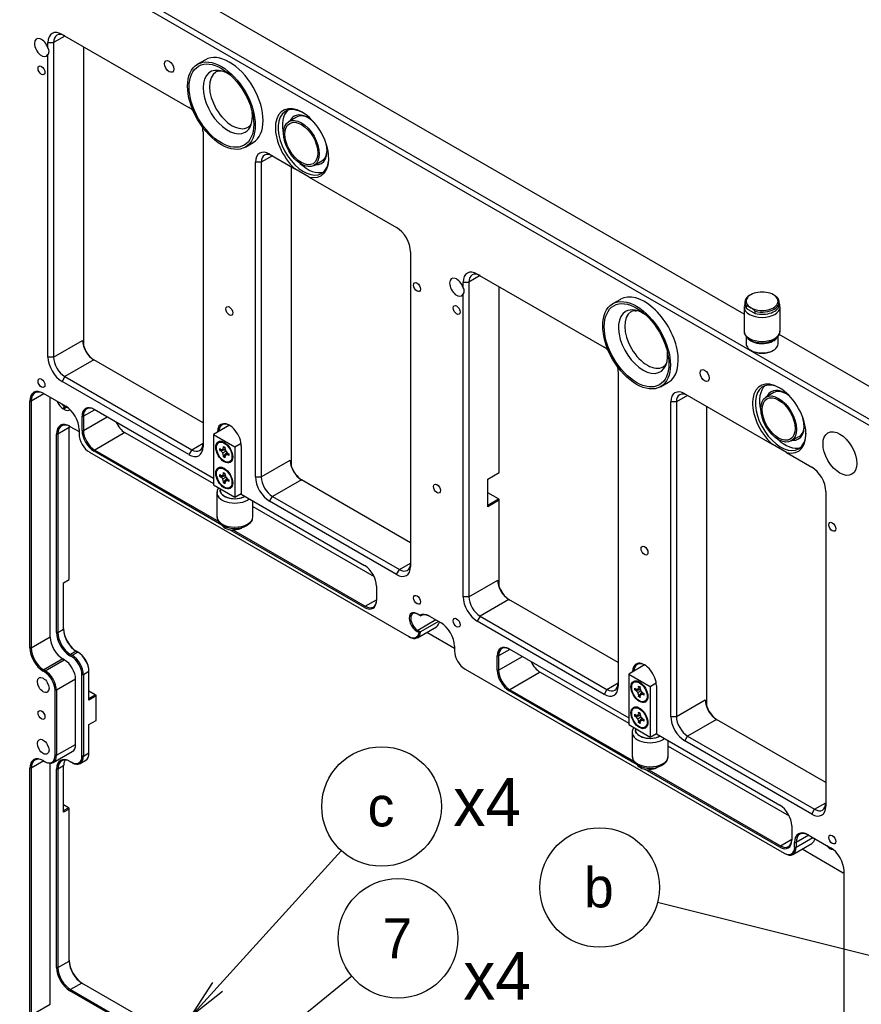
# Model space of a CAD drawing. Extents: x 0 to 826, y -21 to 621.
# Tile 14 of 18: x 497 to 603, y 317 to 441. Entities that reach past the tile are written whole.
import ezdxf
from ezdxf.enums import TextEntityAlignment as Align

# ---------------------------------------------------------------- set-up
doc = ezdxf.new("R2010")
doc.units = 0
for name, color, linetype in [('DEFAULT', 7, 'CONTINUOUS'), ('MKA-275630B', 7, 'CONTINUOUS'), ('MKE-247032A', 7, 'CONTINUOUS'), ('MKE-247033A', 7, 'CONTINUOUS'), ('MKE-247035A', 7, 'CONTINUOUS'), ('MPX-247034A', 7, 'CONTINUOUS'), ('YBB-020348_PART_', 7, 'CONTINUOUS'), ('YEE-020314-1', 7, 'CONTINUOUS'), ('YKG-SS3X12_STD', 7, 'CONTINUOUS'), ('YWR-LS3_STD', 7, 'CONTINUOUS')]:
    doc.layers.add(name, color=color, linetype=linetype)
doc.styles.add('SEACAD_ARIAL_TTF', font='txt')

# ---------------------------------------------------------------- blocks, each defined once
blk = doc.blocks.new('SEANNOT_GROUP17')
at = {"layer": 'DEFAULT', "color": 7, "linetype": 'CONTINUOUS'}
for points in [[(538.64, 320.82), (519.17, 304.92)], [(523.57, 307.44), (519.17, 304.92), (522.52, 308.73)]]:
    blk.add_lwpolyline(points, dxfattribs=at)
blk.add_circle((544.45, 325.56), 7.5, dxfattribs=at)
at = {"layer": 'DEFAULT', "color": 7, "linetype": 'CONTINUOUS', "style": 'SEACAD_ARIAL_TTF'}
blk.add_text('7', height=5, dxfattribs=at).set_placement((542.5, 328.06), align=Align.TOP_LEFT)
blk = doc.blocks.new('SEANNOT_GROUP18')
at = {"layer": 'DEFAULT', "color": 7, "linetype": 'CONTINUOUS'}
for points in [[(537.34, 336.55), (518.46, 315.75)], [(522.44, 318.89), (518.46, 315.75), (521.21, 320.01)]]:
    blk.add_lwpolyline(points, dxfattribs=at)
blk.add_circle((542.39, 342.1), 7.5, dxfattribs=at)
at = {"layer": 'DEFAULT', "color": 7, "linetype": 'CONTINUOUS', "style": 'SEACAD_ARIAL_TTF'}
blk.add_text('c', height=5, dxfattribs=at).set_placement((540.65, 344.6), align=Align.TOP_LEFT)
blk = doc.blocks.new('SEANNOT_GROUP20')
at = {"layer": 'DEFAULT', "color": 7, "linetype": 'CONTINUOUS'}
for points in [[(577.02, 330.11), (615.56, 320.43)], [(610.91, 322.45), (615.56, 320.43), (610.5, 320.84)]]:
    blk.add_lwpolyline(points, dxfattribs=at)
blk.add_circle((569.74, 331.94), 7.5, dxfattribs=at)
at = {"layer": 'DEFAULT', "color": 7, "linetype": 'CONTINUOUS', "style": 'SEACAD_ARIAL_TTF'}
blk.add_text('b', height=5, dxfattribs=at).set_placement((567.79, 334.44), align=Align.TOP_LEFT)
blk = doc.blocks.new('SE2')
at = {"layer": 'MKA-275630B', "color": 7, "linetype": 'CONTINUOUS'}
for p, q in [((409.11, 502.99), (690.26, 340.67)), ((689.9, 340.06), (408.76, 502.38)), ((587.88, 403.86), (514.13, 446.44)), ((502.66, 438.78), (501.25, 437.96)), ((502.31, 438.98), (518.22, 429.8)), ((500.54, 437.96), (501.25, 437.96)), ((500.54, 437.26), (500.54, 437.96)), ((501.25, 437.96), (501.25, 398.49)), ((505.05, 399.77), (505.05, 437.4)), ((500.54, 398.49), (500.54, 436.46)), ((519.99, 426.74), (519.99, 387.27)), ((528.35, 423.95), (531.52, 422.12)), ((526.58, 383.46), (526.58, 422.93)), ((527.29, 422.93), (526.58, 422.93)), ((528.71, 423.74), (527.29, 422.93)), ((527.29, 422.93), (527.29, 383.46)), ((531.09, 384.73), (531.09, 422.37)), ((533.32, 421.08), (531.52, 422.12)), ((533.32, 421.08), (544.26, 414.76)), ((546.03, 411.7), (546.03, 372.23)), ((552.63, 407.89), (553.33, 407.89)), ((552.63, 407.19), (552.63, 407.89)), ((554.75, 408.71), (553.33, 407.89)), ((553.33, 407.89), (553.33, 368.42)), ((554.4, 408.91), (570.31, 399.73)), ((557.14, 384.01), (557.14, 407.33)), ((552.63, 368.42), (552.63, 406.39)), ((501.25, 398.49), (504.87, 400.59)), ((504.87, 400.59), (504.96, 400.05)), ((693.79, 342.71), (592.26, 401.33)), ((501.25, 398.49), (500.54, 398.49)), ((506.29, 398.14), (502.66, 396.04)), ((519.99, 390.23), (506.29, 398.14)), ((572.07, 396.66), (572.07, 357.2)), ((502.66, 396.04), (502.31, 395.43)), ((518.22, 386.25), (502.31, 395.43)), ((502.66, 396.04), (518.57, 386.86)), ((498.26, 361.99), (498.26, 392.98)), ((498.44, 392.98), (498.26, 392.98)), ((500.03, 393.9), (498.44, 392.98)), ((498.44, 392.98), (498.44, 361.99)), ((499.94, 393.95), (502.77, 392.32)), ((500.82, 363.37), (500.82, 393.44)), ((580.79, 393.67), (579.38, 392.86)), ((580.44, 393.88), (591.38, 387.56)), ((502.45, 391.99), (502.62, 392.29)), ((502.59, 391.91), (502.45, 391.99)), ((502.59, 391.91), (502.77, 392.21)), ((502.71, 392.35), (502.62, 392.29)), ((502.62, 392.29), (502.77, 392.21)), ((502.85, 392.26), (502.77, 392.21)), ((506.4, 391.89), (504.99, 391.07)), ((506.32, 391.94), (521.31, 383.28)), ((578.67, 353.39), (578.67, 392.86)), ((579.38, 392.86), (578.67, 392.86)), ((579.38, 392.86), (579.38, 353.39)), ((583.18, 354.66), (583.18, 392.29)), ((504.81, 389.28), (504.81, 391.07)), ((504.81, 391.07), (504.99, 391.07)), ((504.99, 391.07), (504.99, 389.28)), ((504.99, 389.28), (507.96, 390.99)), ((503.21, 389.65), (501.79, 388.83)), ((503.21, 370.57), (503.21, 389.65)), ((503.3, 389.8), (504.45, 389.14)), ((504.45, 389.41), (504.45, 388.83)), ((504.81, 389.28), (504.99, 389.28)), ((501.62, 363.93), (501.62, 388.83)), ((501.79, 388.83), (501.62, 388.83)), ((501.79, 388.83), (501.79, 363.93)), ((510.2, 389.02), (506.4, 386.83)), ((510.2, 389.02), (521.31, 382.61)), ((521.78, 389.05), (521.78, 389.07)), ((521.82, 389.07), (521.78, 389.07)), ((506.32, 386.67), (506.4, 386.83)), ((506.4, 386.83), (521.96, 377.84)), ((518.57, 386.86), (518.22, 386.25)), ((518.57, 386.86), (519.99, 387.68)), ((524.79, 387.34), (524.79, 381.27)), ((593.19, 386.52), (591.38, 387.56)), ((505.77, 386.54), (545.79, 363.43)), ((522.36, 377.41), (506.32, 386.67)), ((527.29, 383.46), (530.92, 385.55)), ((530.92, 385.55), (531, 385.02)), ((593.19, 386.52), (596.35, 384.69)), ((526.58, 383.46), (527.29, 383.46)), ((532.33, 383.1), (528.71, 381.01)), ((546.03, 375.19), (532.33, 383.1)), ((555.72, 383.19), (557.14, 384.01)), ((555.72, 379.72), (555.72, 383.19)), ((524.79, 381.27), (540.26, 372.34)), ((528.35, 380.4), (528.71, 381.01)), ((528.71, 381.01), (544.62, 371.82)), ((557.05, 380.69), (555.72, 381.46)), ((555.72, 379.93), (557.05, 380.69)), ((557.14, 380.54), (555.72, 379.72)), ((557.14, 380.64), (557.05, 380.69)), ((557.14, 380.54), (557.05, 380.69)), ((557.14, 380.54), (557.14, 380.64)), ((557.14, 369.7), (557.14, 380.54)), ((598.12, 381.63), (598.12, 342.16)), ((526.24, 379.76), (541.45, 370.98)), ((544.26, 371.21), (528.35, 380.4)), ((540.26, 367.08), (523.36, 376.83)), ((523.83, 376.77), (540.35, 367.23)), ((544.62, 371.82), (546.03, 372.64)), ((544.26, 371.21), (544.62, 371.82)), ((502.5, 370.16), (503.21, 370.57)), ((502.5, 364.34), (502.5, 370.16)), ((541.76, 369.74), (541.76, 367.94)), ((553.33, 368.42), (556.96, 370.51)), ((556.96, 370.51), (557.05, 369.98)), ((553.33, 368.42), (552.63, 368.42)), ((540.35, 367.23), (540.26, 367.08)), ((540.35, 367.23), (541.76, 368.05)), ((558.37, 368.07), (554.75, 365.97)), ((572.07, 360.16), (558.37, 368.07)), ((546.84, 366.3), (547.17, 366.11)), ((547.17, 366.11), (547.3, 366.03)), ((548.4, 365.97), (549.86, 365.13)), ((554.75, 365.97), (554.4, 365.36)), ((554.75, 365.97), (570.66, 356.79)), ((546.88, 363.28), (549.27, 364.66)), ((549.19, 365.51), (546.93, 364.2)), ((549.55, 365.31), (547.29, 364)), ((570.31, 356.17), (554.4, 365.36)), ((498.44, 361.99), (500.82, 363.37)), ((501.79, 363.93), (501.62, 363.93)), ((501.79, 363.93), (502.5, 364.34)), ((545.88, 363.38), (545.79, 363.43)), ((546.93, 364.2), (546.84, 364.05)), ((547.09, 363.91), (546.84, 364.05)), ((546.93, 364.2), (547.29, 364)), ((547.29, 364), (547.09, 363.91)), ((548.06, 363.96), (551.54, 361.95)), ((551.54, 362.22), (551.54, 361.65)), ((498.44, 361.99), (498.26, 361.99)), ((503.38, 361.18), (503.3, 361.02)), ((503.47, 360.92), (503.3, 361.02)), ((504.09, 361.58), (503.38, 361.18)), ((503.38, 361.18), (503.56, 361.07)), ((503.56, 361.07), (503.47, 360.92)), ((503.56, 361.07), (504.27, 361.48)), ((504.27, 361.48), (504.09, 361.58)), ((504.27, 361.48), (504.36, 361.43)), ((556.9, 359.2), (556.9, 361)), ((556.9, 361), (557.08, 361)), ((558.49, 361.82), (557.08, 361)), ((557.08, 361), (557.08, 359.2)), ((557.08, 359.2), (560.05, 360.92)), ((558.4, 361.87), (573.39, 353.21)), ((502.41, 360.61), (500.03, 359.24)), ((500.2, 359.13), (502.59, 360.51)), ((502.59, 360.51), (502.41, 360.61)), ((500.03, 359.24), (499.94, 359.08)), ((500.11, 358.98), (499.94, 359.08)), ((500.03, 359.24), (500.2, 359.13)), ((500.2, 359.13), (500.11, 358.98)), ((504.8, 348.42), (504.8, 358.62)), ((504.98, 358.62), (504.8, 358.62)), ((505.68, 359.03), (504.98, 358.62)), ((504.98, 358.62), (504.98, 348.42)), ((505.68, 359.03), (505.68, 359.13)), ((505.68, 355.46), (505.68, 359.03)), ((552.86, 359.35), (592.89, 336.24)), ((556.9, 359.2), (557.08, 359.2)), ((562.29, 358.95), (558.49, 356.75)), ((562.29, 358.95), (573.39, 352.54)), ((573.87, 358.98), (573.87, 359)), ((573.9, 359), (573.87, 359)), ((504, 358.06), (501.62, 356.69)), ((504, 349.9), (504, 358.06)), ((570.66, 356.79), (572.07, 357.6)), ((576.87, 357.26), (576.87, 351.2)), ((501.44, 348.52), (501.44, 356.69)), ((501.62, 356.69), (501.44, 356.69)), ((501.62, 356.69), (501.62, 348.52)), ((506.48, 356.12), (505.68, 356.58)), ((505.68, 355.66), (506.48, 356.12)), ((506.57, 355.97), (505.68, 355.46)), ((506.48, 356.12), (506.57, 355.97)), ((506.48, 356.12), (506.57, 356.07)), ((506.57, 355.97), (506.57, 356.07)), ((506.57, 352.91), (506.57, 355.97)), ((558.4, 356.6), (558.49, 356.75)), ((574.45, 347.34), (558.4, 356.6)), ((558.49, 356.75), (574.05, 347.77)), ((570.66, 356.79), (570.31, 356.17)), ((579.38, 353.39), (583, 355.48)), ((583, 355.48), (583.09, 354.94)), ((578.67, 353.39), (579.38, 353.39)), ((505.68, 352.4), (506.57, 352.91)), ((505.68, 348.83), (505.68, 352.4)), ((584.42, 353.03), (580.79, 350.94)), ((598.12, 345.12), (584.42, 353.03)), ((576.87, 351.2), (592.34, 342.27)), ((580.44, 350.32), (580.79, 350.94)), ((580.79, 350.94), (596.7, 341.75)), ((501.62, 348.52), (504, 349.9)), ((578.33, 349.69), (593.53, 340.91)), ((596.35, 341.14), (580.44, 350.32)), ((501.2, 347.6), (503.59, 348.98)), ((501.62, 348.52), (501.44, 348.52)), ((504.98, 348.42), (504.8, 348.42)), ((504.98, 348.42), (505.68, 348.83)), ((500.03, 347.81), (498.44, 346.89)), ((499.94, 347.86), (500.11, 347.75)), ((500.2, 347.7), (500.11, 347.75)), ((500.82, 317.28), (500.82, 347.51)), ((502.5, 347.19), (501.79, 346.79)), ((502.5, 341.38), (502.5, 347.19)), ((503.3, 347.75), (503.47, 347.65)), ((503.56, 347.6), (503.47, 347.65)), ((504.56, 347.5), (505.27, 347.91)), ((498.26, 315.9), (498.26, 346.89)), ((498.44, 346.89), (498.26, 346.89)), ((498.44, 346.89), (498.44, 315.9)), ((501.62, 321.88), (501.62, 346.79)), ((501.79, 346.79), (501.62, 346.79)), ((501.79, 346.79), (501.79, 321.88)), ((592.34, 337.01), (575.45, 346.76)), ((575.91, 346.7), (592.43, 337.16)), ((503.12, 341.94), (502.5, 342.29)), ((596.7, 341.75), (598.12, 342.57)), ((502.5, 341.58), (503.12, 341.94)), ((503.21, 341.78), (502.5, 341.38)), ((503.21, 341.89), (503.12, 341.94)), ((503.21, 341.78), (503.21, 341.89)), ((503.21, 322.7), (503.21, 341.78)), ((596.35, 341.14), (596.7, 341.75)), ((593.84, 339.67), (593.84, 337.87)), ((595.89, 338.55), (598.72, 336.92)), ((592.43, 337.16), (593.84, 337.98)), ((593.98, 336.09), (596.36, 337.47)), ((594.21, 337.01), (594.21, 337.58)), ((594.21, 337.58), (594.39, 337.58)), ((595.98, 338.5), (594.39, 337.58)), ((594.39, 337.01), (596.48, 338.21)), ((594.39, 337.58), (594.39, 337.01)), ((592.43, 337.16), (592.34, 337.01)), ((592.89, 336.24), (592.98, 336.19)), ((594.21, 337.01), (594.39, 337.01)), ((595.15, 336.77), (600.31, 333.79)), ((600.4, 334.01), (600.4, 303.02)), ((501.79, 321.88), (503.21, 322.7)), ((501.79, 321.88), (501.62, 321.88)), ((503.38, 319.13), (503.3, 318.97)), ((600.31, 262.96), (503.3, 318.97)), ((504.8, 319.94), (503.38, 319.13)), ((503.38, 319.13), (600.4, 263.11)), ((600.4, 264.75), (504.8, 319.94)), ((498.44, 315.9), (500.82, 317.28))]:
    blk.add_line(p, q, dxfattribs=at)
for centre, major_axis, start_param, end_param in [((502.31, 436.94), (1.25, -2.17), 2.356194, 3.926991), ((502.66, 437.15), (1, -1.73), 2.356194, 3.926991), ((499.73, 437.33), (-0.62, 1.08), 4.329707, 9.80746), ((498.92, 436.86), (-1.77, 0), 2.738877, 3.544308), ((532.42, 425.34), (-2.37, 4.11), 2.628483, 8.367091), ((518.22, 427.76), (-1.25, 2.17), 5.194393, 5.497787), ((532.6, 425.44), (2.25, -3.9), 2.3836, 6.283185), ((533.13, 425.74), (2.25, -3.9), 3.259718, 4.237552), ((533.13, 425.74), (-1.71, 2.97), 0, 0.384443), ((533.13, 425.74), (-1.71, 2.97), 5.135806, 6.283185), ((533.3, 425.85), (1.59, -2.75), 2.394828, 3.141593), ((518.22, 427.76), (-1.25, 2.17), 3.926991, 4.214651), ((533.13, 425.74), (-1.71, 2.97), 2.757149, 4.288972), ((528.35, 421.91), (1.25, -2.17), 2.356194, 3.926991), ((528.71, 422.11), (1, -1.73), 2.356194, 3.926991), ((533.3, 425.85), (1.59, -2.75), 0, 0.746765), ((533.13, 425.74), (2.25, -3.9), 5.187226, 6.16506), ((532.6, 425.44), (2.25, -3.9), 0, 0.757992), ((544.26, 412.72), (-1.25, 2.17), 3.926991, 5.497787), ((554.4, 406.87), (1.25, -2.17), 2.356194, 3.926991), ((554.75, 407.08), (1, -1.73), 2.356194, 3.926991), ((551.81, 407.26), (-0.63, 1.08), 4.329707, 9.80746), ((551, 406.79), (-1.77, 0), 2.738877, 3.544308), ((506.29, 399.77), (1, -1.73), 3.926991, 5.497787), ((506.38, 399.82), (-1.06, 1.84), 1.130099, 2.356194), ((570.31, 397.69), (-1.25, 2.17), 5.194393, 5.497787), ((502.31, 397.47), (1.25, -2.17), 3.926991, 5.497787), ((502.66, 397.68), (-1, 1.73), 0.785398, 2.356194), ((570.31, 397.69), (-1.25, 2.17), 3.926991, 4.214651), ((592.28, 390.77), (-2.37, 4.11), 2.628483, 8.367091), ((592.46, 390.88), (2.25, -3.9), 2.3836, 6.283185), ((499.94, 392.01), (1.19, -2.06), 2.356194, 3.926991), ((500.03, 392.06), (1.12, -1.95), 2.356194, 3.926991), ((580.44, 391.84), (1.25, -2.17), 2.356194, 3.926991), ((592.99, 391.18), (2.25, -3.9), 3.259718, 4.237552), ((592.99, 391.18), (-1.71, 2.97), 0, 0.384443), ((592.99, 391.18), (-1.71, 2.97), 5.135806, 6.283185), ((593.17, 391.28), (1.59, -2.75), 2.394828, 3.141593), ((502.45, 393.01), (0.62, -1.08), 4.45059, 5.497787), ((580.79, 392.04), (1, -1.73), 2.356194, 3.926991), ((502.62, 393.11), (0.5, -0.866), 4.992427, 5.497787), ((502.59, 392.93), (-0.62, 1.08), 2.356194, 3.286264), ((502.77, 390.38), (-1.19, 2.06), 3.926991, 5.497787), ((502.77, 393.03), (-0.5, 0.866), 2.356194, 2.781149), ((506.32, 390.2), (1.06, -1.84), 2.356194, 3.926991), ((506.4, 390.26), (1, -1.73), 2.356194, 3.926991), ((523.29, 388.2), (1.06, -1.84), 0.785398, 3.926991), ((592.99, 391.18), (-1.71, 2.97), 2.757149, 4.288972), ((503.3, 387.87), (1.19, -2.06), 2.356194, 3.926991), ((503.38, 387.92), (1.12, -1.95), 2.356194, 3.926991), ((504.8, 388.73), (1.13, -1.95), 3.821266, 3.926991), ((506.32, 388.41), (1.06, -1.84), 3.926991, 5.497787), ((506.4, 388.46), (-1, 1.73), 0.785398, 2.356194), ((510.2, 390.65), (-1, 1.73), 1.413364, 2.356194), ((523.37, 388.26), (1, -1.73), 2.386976, 3.875651), ((593.17, 391.28), (1.59, -2.75), 0, 0.746765), ((505.77, 388.07), (-0.94, 1.62), 0.785398, 2.356194), ((592.99, 391.18), (2.25, -3.9), 5.187226, 6.16506), ((592.46, 390.88), (2.25, -3.9), 0, 0.757992), ((518.22, 388.29), (-1.25, 2.17), 2.356194, 3.926991), ((518.57, 388.49), (-1, 1.73), 2.356194, 3.926991), ((532.33, 384.73), (1, -1.73), 3.926991, 5.497787), ((532.42, 384.78), (-1.06, 1.84), 1.130099, 2.356194), ((596.35, 382.65), (-1.25, 2.17), 3.926991, 5.497787), ((528.35, 382.44), (1.25, -2.17), 3.926991, 5.497787), ((528.71, 382.64), (-1, 1.73), 0.785398, 2.356194), ((540.26, 370.61), (-1.06, 1.84), 3.926991, 5.497787), ((544.26, 373.25), (-1.25, 2.17), 2.356194, 3.926991), ((544.62, 373.46), (-1, 1.73), 2.356194, 3.926991), ((558.37, 369.7), (1, -1.73), 3.926991, 5.497787), ((558.46, 369.75), (-1.06, 1.84), 1.130099, 2.356194), ((554.4, 367.4), (1.25, -2.17), 3.926991, 5.497787), ((554.75, 367.61), (-1, 1.73), 0.785398, 2.356194), ((540.26, 368.81), (-1.06, 1.84), 2.356194, 3.926991), ((540.35, 368.86), (-1, 1.73), 2.356194, 3.926991), ((546.84, 365.17), (0.69, -1.19), 2.356194, 5.497787), ((546.93, 365.22), (0.62, -1.08), 2.356194, 5.497787), ((548.4, 363.93), (-1.25, 2.17), 5.497787, 6.264781), ((548.49, 363.98), (1.19, -2.06), 2.356194, 3.144197), ((548.27, 366.39), (-1, 1.73), 3.141593, 3.712858), ((549.86, 363.19), (-1.19, 2.06), 3.926991, 5.497787), ((502.41, 362.45), (-1.13, 1.95), 0.785398, 2.356194), ((503.3, 362.96), (1.19, -2.06), 3.926991, 5.497787), ((503.38, 363.01), (-1.12, 1.95), 0.785398, 2.356194), ((504.18, 363.47), (-1.19, 2.06), 0.785398, 2.356194), ((504.09, 363.42), (1.12, -1.95), 3.926991, 5.497787), ((545.79, 364.96), (-0.94, 1.62), 2.356194, 3.725633), ((545.88, 365.01), (-1, 1.73), 2.356194, 3.801663), ((558.4, 360.13), (1.06, -1.84), 2.356194, 3.926991), ((558.49, 360.18), (1, -1.73), 2.356194, 3.926991), ((499.94, 361.02), (1.19, -2.06), 3.926991, 5.497787), ((500.03, 361.07), (-1.12, 1.95), 0.785398, 2.356194), ((503.47, 359.39), (0.94, -1.62), 0.785398, 2.356194), ((503.56, 359.44), (-1, 1.73), 3.926991, 5.497787), ((504.27, 359.85), (1, -1.73), 0.785398, 2.356194), ((504.36, 359.9), (-0.94, 1.62), 3.926991, 5.497787), ((552.86, 360.88), (-0.94, 1.62), 0.785398, 2.356194), ((502.59, 358.88), (-1, 1.73), 3.926991, 5.497787), ((562.29, 360.58), (-1, 1.73), 1.413364, 2.356194), ((575.37, 358.13), (1.06, -1.84), 0.785398, 3.926991), ((575.46, 358.18), (1, -1.73), 2.386976, 3.875651), ((500.11, 357.45), (0.94, -1.62), 0.785398, 2.356194), ((500.2, 357.5), (-1, 1.73), 3.926991, 5.497787), ((558.4, 358.34), (1.06, -1.84), 3.926991, 5.497787), ((558.49, 358.39), (-1, 1.73), 0.785398, 2.356194), ((570.31, 358.22), (-1.25, 2.17), 2.356194, 3.926991), ((570.66, 358.42), (-1, 1.73), 2.356194, 3.926991), ((584.42, 354.66), (1, -1.73), 3.926991, 5.497787), ((584.5, 354.71), (-1.06, 1.84), 1.130099, 2.356194), ((580.44, 352.37), (1.25, -2.17), 3.926991, 5.497787), ((580.79, 352.57), (-1, 1.73), 0.785398, 2.356194), ((502.59, 350.71), (-1, 1.73), 3.141593, 3.926991), ((500.11, 349.29), (-0.94, 1.62), 2.356194, 3.926991), ((500.2, 349.34), (-1, 1.73), 2.356194, 3.926991), ((503.47, 349.18), (-0.94, 1.62), 2.356194, 3.926991), ((503.56, 349.23), (-1, 1.73), 2.356194, 3.926991), ((504.27, 349.64), (-1, 1.73), 3.141593, 3.926991), ((499.94, 345.92), (1.19, -2.06), 2.356194, 3.926991), ((500.03, 345.97), (1.13, -1.95), 2.356194, 3.926991), ((503.3, 345.82), (1.19, -2.06), 2.356194, 3.926991), ((503.38, 345.87), (1.12, -1.95), 2.356194, 3.926991), ((504.09, 346.27), (1.12, -1.95), 3.46128, 3.926991), ((592.34, 340.54), (-1.06, 1.84), 3.926991, 5.497787), ((596.7, 343.38), (-1, 1.73), 2.356194, 3.926991), ((596.35, 343.18), (-1.25, 2.17), 2.356194, 3.926991), ((595.89, 336.61), (1.19, -2.06), 2.356194, 3.926991), ((595.98, 336.66), (1.12, -1.95), 2.356194, 3.926991), ((592.34, 338.74), (-1.06, 1.84), 2.356194, 3.926991), ((592.43, 338.79), (-1, 1.73), 2.356194, 3.926991), ((595.36, 339.2), (-1, 1.73), 3.141593, 3.712858), ((592.89, 337.77), (-0.94, 1.62), 2.356194, 3.926991), ((592.98, 337.82), (-1, 1.73), 2.356194, 3.926991), ((598.61, 337.49), (0.405, -0.702), 4.807603, 6.140371), ((598.72, 334.98), (-1.19, 2.06), 3.926991, 5.497787), ((600.31, 331.85), (-1.19, 2.06), -0.838054, -0.785398), ((504.89, 321.83), (-1.19, 2.06), 0.785398, 2.356194), ((504.8, 321.78), (1.12, -1.95), 3.926991, 5.497787), ((503.3, 320.91), (1.19, -2.06), 3.926991, 5.497787), ((503.38, 320.96), (-1.13, 1.95), 0.785398, 2.356194)]:
    blk.add_ellipse(centre, major_axis=major_axis, ratio=0.57735, start_param=start_param, end_param=end_param, dxfattribs=at)
for centre, major_axis in [((499.73, 434.47), (-0.307, 0.532)), ((515.74, 434.96), (-0.405, 0.702)), ((546.84, 407.27), (-0.307, 0.532)), ((523.29, 404.28), (-0.307, 0.532)), ((551.81, 404.4), (-0.307, 0.532)), ((582.92, 396.18), (-0.405, 0.702)), ((499.73, 395.23), (-0.307, 0.532)), ((599.89, 386.38), (-1.5, 2.6)), ((549.33, 381.99), (-0.307, 0.532)), ((598.93, 377.2), (-0.307, 0.532)), ((575.37, 374.21), (-0.307, 0.532)), ((546.84, 368.03), (-0.307, 0.532)), ((551.81, 365.16), (-0.307, 0.532)), ((499.94, 357.35), (-0.517, 0.895)), ((499.73, 353.59), (-0.307, 0.532)), ((499.94, 349.59), (-0.517, 0.895)), ((598.93, 337.96), (-0.307, 0.532))]:
    blk.add_ellipse(centre, major_axis=major_axis, ratio=0.57735, dxfattribs=at)
at = {"layer": 'MKE-247032A', "color": 7, "linetype": 'CONTINUOUS'}
for p, q in [((520.29, 435.8), (519.3, 435.23)), ((525.3, 424.84), (526.29, 425.41)), ((572.37, 405.73), (571.38, 405.16)), ((577.38, 394.77), (578.37, 395.34))]:
    blk.add_line(p, q, dxfattribs=at)
for centre, major_axis in [((522.3, 430.04), (-3, 5.2)), ((522.3, 430.04), (-2.86, 4.96)), ((574.38, 399.97), (3, -5.2)), ((574.38, 399.97), (2.86, -4.96))]:
    blk.add_ellipse(centre, major_axis=major_axis, ratio=0.57735, dxfattribs=at)
for centre, major_axis, start_param, end_param in [((523.29, 430.61), (-3, 5.2), 3.141593, 6.283185), ((523.1, 430.5), (2.18, -3.78), 2.231835, 6.283185), ((523.64, 430.81), (-2.01, 3.47), 0.016051, 3.144073), ((523.1, 430.5), (2.18, -3.78), 0, 0.909758), ((575.37, 400.54), (3, -5.2), 0, 3.141593), ((575.19, 400.43), (-2.18, 3.78), 0, 4.051351), ((575.73, 400.74), (2.01, -3.47), 3.157644, 6.283185), ((575.19, 400.43), (-2.18, 3.78), 5.373427, 6.283185), ((575.73, 400.74), (2.01, -3.47), 0, 0.002481)]:
    blk.add_ellipse(centre, major_axis=major_axis, ratio=0.57735, start_param=start_param, end_param=end_param, dxfattribs=at)
for points, knots in [([(521.62, 434.27), (521.64, 434.28), (521.73, 434.36), (521.93, 434.4), (522.18, 434.39), (522.28, 434.37)], [0, 0, 0, 0, 0.0247398, 0.1473786, 0.2187864, 0.2187864, 0.2187864, 0.2187864]), ([(525.98, 427.73), (525.97, 427.7), (525.9, 427.55), (525.79, 427.42), (525.68, 427.37), (525.64, 427.35)], [0.6797013, 0.6797013, 0.6797013, 0.6797013, 0.7152116, 0.9218181, 1, 1, 1, 1]), ([(573.71, 404.2), (573.73, 404.21), (573.82, 404.29), (574.01, 404.33), (574.26, 404.31), (574.37, 404.3)], [0, 0, 0, 0, 0.0247398, 0.1473786, 0.2187864, 0.2187864, 0.2187864, 0.2187864]), ([(578.07, 397.65), (578.06, 397.63), (577.98, 397.48), (577.87, 397.34), (577.76, 397.3), (577.73, 397.28)], [0.6797013, 0.6797013, 0.6797013, 0.6797013, 0.7152116, 0.9218181, 1, 1, 1, 1])]:
    blk.add_open_spline(points, degree=3, knots=knots, dxfattribs=at)
at = {"layer": 'MKE-247033A', "color": 7, "linetype": 'CONTINUOUS'}
for p, q in [((587.98, 405.38), (587.98, 405.1)), ((588.71, 406.32), (588.61, 406.26)), ((592.28, 405.1), (592.28, 405.38)), ((588.15, 404.6), (588.15, 404.89)), ((588.15, 404.6), (589.27, 403.96)), ((589.27, 403.96), (589.27, 404.24))]:
    blk.add_line(p, q, dxfattribs=at)
for centre, radius, start, end in [((590.12, 403.96), 2.75, 44.007, 58.8918), ((587.91, 403.33), 1.58, 59.484, 81.1394), ((587.29, 402.33), 2.75, 44.007, 58.8918)]:
    blk.add_arc(centre, radius, start, end, dxfattribs=at)
for centre, major_axis, start_param, end_param in [((590.13, 405.5), (2, 0), 0.785398, 3.926991), ((590.13, 405.38), (2.15, 0), 2.356194, 3.551241), ((590.13, 405.5), (-2, 0), 0.785398, 3.926991), ((590.13, 405.38), (-2.15, 0), 1.161148, 3.551241), ((590.13, 405.1), (2.15, 0), 3.141593, 3.551241), ((590.13, 405.1), (-2.15, 0), 1.161148, 3.141593)]:
    blk.add_ellipse(centre, major_axis=major_axis, ratio=0.57735, start_param=start_param, end_param=end_param, dxfattribs=at)
at = {"layer": 'MKE-247035A', "color": 7, "linetype": 'CONTINUOUS'}
for p, q in [((523.3, 389.93), (521.31, 388.78)), ((521.31, 388.78), (521.31, 382.45)), ((521.31, 388.78), (523.99, 387.22)), ((523.99, 387.22), (524.76, 387.67)), ((523.99, 387.22), (523.99, 380.9)), ((521.31, 382.45), (523.99, 380.9)), ((522.14, 381.96), (522.14, 381.79)), ((523.99, 380.9), (524.79, 381.36)), ((524.81, 377.04), (524.88, 377.08)), ((575.39, 359.86), (573.39, 358.7)), ((573.39, 358.7), (573.39, 352.38)), ((573.39, 358.7), (576.08, 357.15)), ((576.08, 357.15), (576.85, 357.6)), ((576.08, 357.15), (576.08, 350.82)), ((573.39, 352.38), (576.08, 350.82)), ((574.23, 351.89), (574.23, 351.72)), ((576.08, 350.82), (576.87, 351.28)), ((576.89, 346.97), (576.96, 347.01))]:
    blk.add_line(p, q, dxfattribs=at)
for centre, major_axis in [((522.65, 386.57), (0.75, -1.3)), ((522.65, 383.31), (0.75, -1.3)), ((574.74, 356.5), (-0.75, 1.3)), ((574.74, 353.23), (-0.75, 1.3))]:
    blk.add_ellipse(centre, major_axis=major_axis, ratio=0.57735, dxfattribs=at)
for centre, major_axis, start_param, end_param in [((522.83, 386.67), (0.75, -1.3), 3.259718, 3.615845), ((522.83, 383.41), (0.75, -1.3), 3.259718, 3.615845), ((522.83, 386.67), (0.75, -1.3), 5.808933, 6.16506), ((523.99, 381.79), (1.85, 0), 3.141593, 5.457235), ((522.83, 383.41), (0.75, -1.3), 5.808933, 6.16506), ((523.99, 377.59), (-1.25, 0), 1.498063, 2.356194), ((523.99, 377.51), (1.15, 0), 4.633318, 5.497787), ((574.91, 356.6), (-0.75, 1.3), 0.118126, 0.474252), ((574.91, 356.6), (-0.75, 1.3), 2.667341, 3.023467), ((574.91, 353.34), (-0.75, 1.3), 0.118126, 0.474252), ((576.08, 351.72), (1.85, 0), 3.141593, 5.457235), ((574.91, 353.34), (-0.75, 1.3), 2.667341, 3.023467), ((576.08, 347.52), (-1.25, 0), 1.498063, 2.356194), ((576.08, 347.44), (1.15, 0), 4.633318, 5.497787)]:
    blk.add_ellipse(centre, major_axis=major_axis, ratio=0.57735, start_param=start_param, end_param=end_param, dxfattribs=at)
at = {"layer": 'MPX-247034A', "color": 7, "linetype": 'CONTINUOUS'}
for p, q in [((588.13, 401.1), (588.13, 400.16)), ((592.13, 400.16), (592.13, 401.07)), ((588.71, 399.34), (588.78, 399.3)), ((591.47, 399.3), (591.54, 399.34))]:
    blk.add_line(p, q, dxfattribs=at)
for centre, major_axis, start_param, end_param in [((590.13, 401.34), (2, 0), 3.485458, 5.882134), ((590.13, 400.16), (-2, 0), 0, 3.141593), ((590.13, 400.07), (1.9, 0), 3.926991, 5.497787)]:
    blk.add_ellipse(centre, major_axis=major_axis, ratio=0.57735, start_param=start_param, end_param=end_param, dxfattribs=at)
at = {"layer": 'YBB-020348_PART_', "color": 7, "linetype": 'CONTINUOUS'}
for p, q in [((587.88, 404.77), (587.88, 401.75)), ((592.38, 401.75), (592.38, 404.77)), ((521.74, 381.47), (521.74, 378.45)), ((526.24, 378.45), (526.24, 380.43)), ((522.36, 377.45), (522.54, 377.32)), ((525.49, 377.36), (525.56, 377.41)), ((573.83, 351.4), (573.83, 348.38)), ((578.33, 348.38), (578.33, 350.36)), ((574.45, 347.38), (574.62, 347.25)), ((577.58, 347.29), (577.64, 347.34))]:
    blk.add_line(p, q, dxfattribs=at)
for centre, radius, start, end in [((589.16, 404.72), 1.28, 164.94, 174.8889), ((591.39, 401.08), 0.497, 282.0798, 315.5499), ((523.99, 383.62), 2.9, 243.1433, 296.8567), ((523.97, 380.17), 3.19, 243.224, 298.4216), ((576.08, 353.55), 2.9, 243.1433, 296.8567), ((576.06, 350.09), 3.19, 243.224, 298.4216)]:
    blk.add_arc(centre, radius, start, end, dxfattribs=at)
for centre, start_param, end_param in [((590.13, 404.77), 3.106743, 3.141593), ((590.13, 404.77), 3.141593, 6.283185), ((590.13, 404.77), 0.009482, 0.030036), ((590.13, 404.77), 0, 0.009482), ((590.13, 401.75), 3.141593, 6.283185), ((523.99, 381.47), 3.045185, 3.144671), ((523.99, 381.47), 3.144671, 5.642739), ((523.99, 378.45), 3.141593, 6.283185), ((576.08, 351.4), 3.045185, 3.144671), ((576.08, 351.4), 3.144671, 5.642739), ((576.08, 348.38), 3.141593, 6.256688), ((576.08, 348.38), 6.256688, 6.283185)]:
    blk.add_ellipse(centre, major_axis=(2.25, 0), ratio=0.57735, start_param=start_param, end_param=end_param, dxfattribs=at)
for points, knots in [([(592.35, 404.78), (592.35, 404.86), (592.36, 404.98), (592.33, 405.11), (592.31, 405.16)], [0, 0, 0, 0, 0.1884273, 0.3284376, 0.3284376, 0.3284376, 0.3284376]), ([(587.89, 401.81), (587.88, 401.79), (587.84, 401.61), (587.98, 401.24), (588.31, 400.82), (588.84, 400.5), (589.52, 400.3), (590.28, 400.26), (590.99, 400.36), (591.33, 400.51), (591.5, 400.59)], [0, 0, 0, 0, 0.014839, 0.151963, 0.284877, 0.427447, 0.579587, 0.732625, 0.886227, 1, 1, 1, 1]), ([(591.75, 400.73), (591.89, 400.84), (592.15, 401.03), (592.37, 401.43), (592.35, 401.66), (592.35, 401.76)], [0, 0, 0, 0, 0.370061, 0.781333, 1, 1, 1, 1]), ([(521.94, 382.08), (521.84, 381.94), (521.73, 381.73), (521.76, 381.53), (521.77, 381.47)], [0.7201541, 0.7201541, 0.7201541, 0.7201541, 0.9273438, 1, 1, 1, 1]), ([(522.69, 381.04), (522.64, 381.06), (522.56, 381.12), (522.45, 381.2), (522.36, 381.29), (522.26, 381.42), (522.18, 381.55), (522.15, 381.69), (522.14, 381.76), (522.14, 381.79)], [0, 0, 0, 0, 0.0312892, 0.0625805, 0.0936921, 0.1250911, 0.1875862, 0.2187008, 0.2501091, 0.2501091, 0.2501091, 0.2501091]), ([(521.77, 378.44), (521.77, 378.31), (521.78, 378.04), (522.02, 377.68), (522.25, 377.52), (522.36, 377.45)], [0, 0, 0, 0, 0.308645, 0.734986, 1, 1, 1, 1]), ([(525.56, 377.41), (525.7, 377.49), (525.96, 377.66), (526.2, 378.04), (526.21, 378.29), (526.22, 378.41)], [0, 0, 0, 0, 0.320761, 0.741658, 1, 1, 1, 1]), ([(574.02, 352.01), (573.93, 351.87), (573.82, 351.66), (573.85, 351.46), (573.86, 351.39)], [0.7201541, 0.7201541, 0.7201541, 0.7201541, 0.9273438, 1, 1, 1, 1]), ([(574.77, 350.97), (574.73, 350.99), (574.65, 351.04), (574.54, 351.13), (574.44, 351.22), (574.34, 351.35), (574.27, 351.48), (574.23, 351.62), (574.23, 351.69), (574.23, 351.72)], [0, 0, 0, 0, 0.0312892, 0.0625805, 0.0936921, 0.1250911, 0.1875862, 0.2187008, 0.2501091, 0.2501091, 0.2501091, 0.2501091]), ([(573.86, 348.37), (573.86, 348.24), (573.87, 347.97), (574.11, 347.61), (574.34, 347.45), (574.45, 347.38)], [0, 0, 0, 0, 0.308645, 0.734986, 1, 1, 1, 1]), ([(577.64, 347.34), (577.78, 347.42), (578.04, 347.59), (578.29, 347.96), (578.3, 348.22), (578.3, 348.33)], [0, 0, 0, 0, 0.320761, 0.741658, 1, 1, 1, 1])]:
    blk.add_open_spline(points, degree=3, knots=knots, dxfattribs=at)
at = {"layer": 'YEE-020314-1', "color": 7, "linetype": 'CONTINUOUS'}
for p, q in [((531.71, 428.6), (530.75, 428.04)), ((533.92, 422.54), (534.89, 423.1)), ((591.58, 394.03), (590.61, 393.47)), ((593.78, 387.98), (594.75, 388.53))]:
    blk.add_line(p, q, dxfattribs=at)
for centre, major_axis in [((532.33, 425.29), (1.59, -2.75)), ((532.33, 425.29), (1.46, -2.53)), ((592.2, 390.72), (1.59, -2.75)), ((592.2, 390.72), (1.46, -2.53))]:
    blk.add_ellipse(centre, major_axis=major_axis, ratio=0.57735, dxfattribs=at)
at = {"layer": 'YKG-SS3X12_STD', "color": 7, "linetype": 'CONTINUOUS'}
for p, q in [((522.1, 387.84), (521.96, 387.76)), ((522.08, 386.79), (522.08, 387.01)), ((522.08, 387.01), (522.2, 386.92)), ((522.08, 386.79), (522.77, 386.9)), ((522.2, 386.75), (522.08, 386.79)), ((522.2, 386.92), (522.46, 386.9)), ((522.2, 386.75), (522.78, 386.87)), ((522.46, 386.46), (522.2, 386.75)), ((522.46, 386.9), (522.57, 387.14)), ((522.46, 386.9), (522.76, 386.93)), ((522.57, 387.14), (522.56, 387.28)), ((522.56, 387.28), (522.74, 387.17)), ((522.57, 387.14), (522.73, 387.11)), ((522.74, 387.17), (522.73, 387.05)), ((522.73, 387.05), (522.84, 386.68)), ((522.46, 386.46), (522.84, 386.68)), ((522.57, 386.09), (522.46, 386.46)), ((522.56, 385.97), (523, 386.51)), ((522.56, 385.97), (522.57, 386.09)), ((522.74, 385.86), (522.56, 385.97)), ((522.57, 386.09), (522.97, 386.53)), ((522.84, 386.24), (522.73, 386)), ((522.73, 386), (522.74, 385.86)), ((522.84, 386.68), (523.1, 386.4)), ((522.84, 386.24), (523.02, 386.49)), ((523.1, 386.22), (522.84, 386.24)), ((523.1, 386.4), (523.22, 386.35)), ((523.1, 386.22), (523.16, 386.37)), ((523.22, 386.14), (523.1, 386.22)), ((523.22, 386.35), (523.22, 386.14)), ((522.1, 384.58), (521.96, 384.5)), ((523.34, 385.38), (523.48, 385.46)), ((522.08, 383.52), (522.08, 383.74)), ((522.08, 383.74), (522.2, 383.65)), ((522.08, 383.52), (522.77, 383.63)), ((522.2, 383.48), (522.08, 383.52)), ((522.2, 383.65), (522.46, 383.63)), ((522.2, 383.48), (522.78, 383.6)), ((522.46, 383.2), (522.2, 383.48)), ((522.46, 383.63), (522.57, 383.87)), ((522.46, 383.63), (522.76, 383.66)), ((522.46, 383.2), (522.84, 383.41)), ((522.57, 382.83), (522.46, 383.2)), ((522.57, 383.87), (522.56, 384.01)), ((522.56, 384.01), (522.74, 383.9)), ((522.56, 382.71), (523, 383.25)), ((522.57, 383.87), (522.73, 383.84)), ((522.57, 382.83), (522.97, 383.27)), ((522.74, 383.9), (522.73, 383.78)), ((522.73, 383.78), (522.84, 383.41)), ((522.84, 383.41), (523.1, 383.13)), ((522.84, 382.98), (523.02, 383.22)), ((523.1, 383.13), (523.22, 383.09)), ((523.1, 382.96), (523.16, 383.11)), ((523.22, 383.09), (523.22, 382.87)), ((522.56, 382.71), (522.57, 382.83)), ((522.74, 382.6), (522.56, 382.71)), ((522.84, 382.98), (522.73, 382.74)), ((522.73, 382.74), (522.74, 382.6)), ((523.1, 382.96), (522.84, 382.98)), ((523.22, 382.87), (523.1, 382.96)), ((523.34, 382.11), (523.48, 382.2)), ((574.19, 357.77), (574.05, 357.69)), ((574.55, 356.83), (574.66, 357.07)), ((574.66, 357.07), (574.64, 357.21)), ((574.64, 357.21), (574.83, 357.1)), ((574.66, 357.07), (574.82, 357.04)), ((574.83, 357.1), (574.81, 356.98)), ((574.17, 356.72), (574.17, 356.93)), ((574.17, 356.93), (574.28, 356.85)), ((574.17, 356.72), (574.86, 356.83)), ((574.28, 356.67), (574.17, 356.72)), ((574.28, 356.85), (574.55, 356.83)), ((574.28, 356.67), (574.87, 356.8)), ((574.55, 356.39), (574.28, 356.67)), ((574.55, 356.83), (574.85, 356.86)), ((574.55, 356.39), (574.92, 356.61)), ((574.66, 356.02), (574.55, 356.39)), ((574.64, 355.9), (575.08, 356.44)), ((574.64, 355.9), (574.66, 356.02)), ((574.83, 355.79), (574.64, 355.9)), ((574.66, 356.02), (575.06, 356.46)), ((574.81, 356.98), (574.92, 356.61)), ((574.92, 356.17), (574.81, 355.93)), ((574.81, 355.93), (574.83, 355.79)), ((574.92, 356.61), (575.19, 356.33)), ((574.92, 356.17), (575.1, 356.42)), ((575.19, 356.15), (574.92, 356.17)), ((575.19, 356.33), (575.3, 356.28)), ((575.19, 356.15), (575.24, 356.3)), ((575.3, 356.06), (575.19, 356.15)), ((575.3, 356.28), (575.3, 356.06)), ((575.42, 355.31), (575.56, 355.39)), ((574.19, 354.51), (574.05, 354.42)), ((574.17, 353.45), (574.17, 353.67)), ((574.17, 353.67), (574.28, 353.58)), ((574.17, 353.45), (574.86, 353.56)), ((574.28, 353.41), (574.17, 353.45)), ((574.28, 353.58), (574.55, 353.56)), ((574.28, 353.41), (574.87, 353.53)), ((574.55, 353.12), (574.28, 353.41)), ((574.55, 353.56), (574.66, 353.8)), ((574.55, 353.56), (574.85, 353.59)), ((574.66, 353.8), (574.64, 353.94)), ((574.64, 353.94), (574.83, 353.83)), ((574.66, 353.8), (574.82, 353.77)), ((574.83, 353.83), (574.81, 353.71)), ((574.81, 353.71), (574.92, 353.34)), ((574.55, 353.12), (574.92, 353.34)), ((574.66, 352.75), (574.55, 353.12)), ((574.64, 352.63), (575.08, 353.17)), ((574.64, 352.63), (574.66, 352.75)), ((574.83, 352.53), (574.64, 352.63)), ((574.66, 352.75), (575.06, 353.2)), ((574.92, 352.91), (574.81, 352.67)), ((574.81, 352.67), (574.83, 352.53)), ((574.92, 353.34), (575.19, 353.06)), ((574.92, 352.91), (575.1, 353.15)), ((575.19, 352.89), (574.92, 352.91)), ((575.19, 353.06), (575.3, 353.02)), ((575.19, 352.89), (575.24, 353.04)), ((575.3, 352.8), (575.19, 352.89)), ((575.3, 353.02), (575.3, 352.8)), ((575.42, 352.04), (575.56, 352.12))]:
    blk.add_line(p, q, dxfattribs=at)
for centre, major_axis in [((522.65, 386.57), (0.69, -1.19)), ((522.65, 383.31), (0.69, -1.19)), ((574.74, 356.5), (-0.69, 1.19)), ((574.74, 353.23), (-0.69, 1.19))]:
    blk.add_ellipse(centre, major_axis=major_axis, ratio=0.57735, dxfattribs=at)
for centre, major_axis, start_param, end_param in [((522.79, 386.65), (0.69, -1.19), 2.774206, 3.141593), ((522.79, 386.65), (0.69, -1.19), 0, 0.367387), ((522.79, 383.39), (0.69, -1.19), 2.774206, 3.141593), ((522.79, 383.39), (0.69, -1.19), 0, 0.367387), ((574.88, 356.58), (-0.69, 1.19), 5.915798, 6.283185), ((574.88, 356.58), (-0.69, 1.19), 3.141593, 3.50898), ((574.88, 353.32), (-0.69, 1.19), 5.915798, 6.283185), ((574.88, 353.32), (-0.69, 1.19), 3.141593, 3.50898)]:
    blk.add_ellipse(centre, major_axis=major_axis, ratio=0.57735, start_param=start_param, end_param=end_param, dxfattribs=at)
at = {"layer": 'YWR-LS3_STD', "color": 7, "linetype": 'CONTINUOUS'}
for p, q in [((523.9, 376.76), (523.9, 377.01)), ((575.99, 346.69), (575.99, 346.94))]:
    blk.add_line(p, q, dxfattribs=at)
for centre in [(523.99, 377.77), (576.08, 347.7)]:
    blk.add_ellipse(centre, major_axis=(1.75, 0), ratio=0.57735, start_param=3.509936, end_param=4.660459, dxfattribs=at)

msp = doc.modelspace()

# ---------------------------------------------------------------- block references
at = {"layer": 'DEFAULT'}
for name in ['SE2', 'SEANNOT_GROUP18', 'SEANNOT_GROUP20', 'SEANNOT_GROUP17']:
    msp.add_blockref(name, (0, 0), dxfattribs=at)

# ---------------------------------------------------------------- texts
at = {"layer": 'DEFAULT', "color": 7, "linetype": 'CONTINUOUS', "style": 'SEACAD_ARIAL_TTF'}
for p in [(551.4, 345.67), (552.65, 323.86)]:
    msp.add_text('x4', height=6, dxfattribs=at).set_placement(p, align=Align.TOP_LEFT)

doc.saveas('drawing.dxf')
